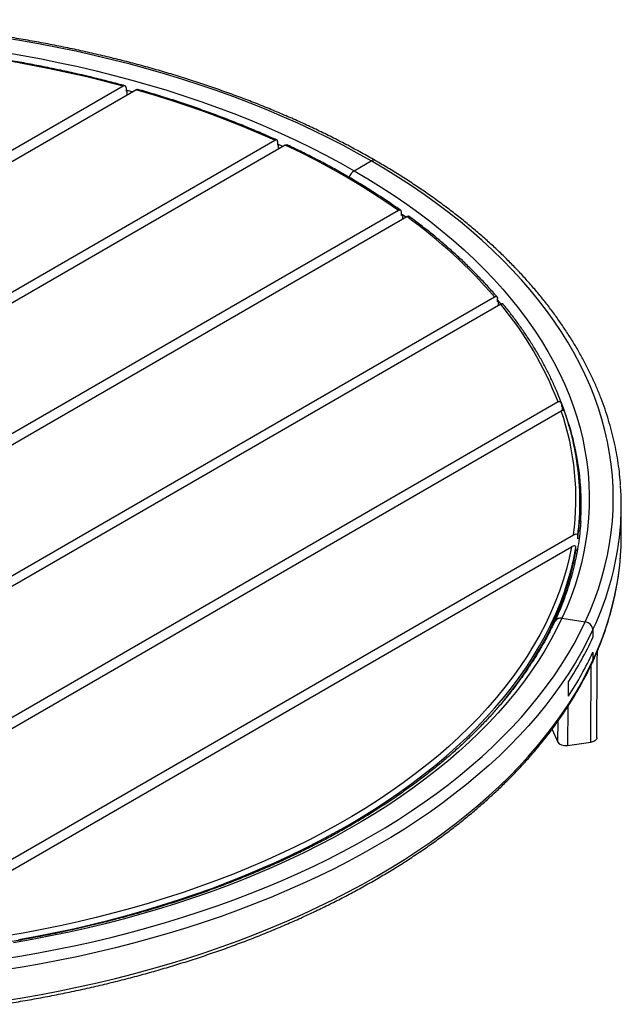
# Model space of a CAD drawing. Header units: millimetres. Extents: x 175 to 2927, y 493 to 2438.
# Tile 9 of 12: x 2430 to 2881, y 738 to 1475. Entities that reach past the tile are written whole.
import ezdxf

# ---------------------------------------------------------------- set-up
doc = ezdxf.new("R2010")
doc.units = ezdxf.units.MM

msp = doc.modelspace()

# ---------------------------------------------------------------- linework, layer by layer
at = {"color": 7, "linetype": 'Continuous', "lineweight": 25}
for p, q in [((2507.88, 1425.32), (1721.39, 971.29)), ((2510.13, 1424.17), (2510.13, 1421.72)), ((1725.99, 965.78), (2517.42, 1422.67)), ((2510.13, 1422.36), (2510.88, 1422.16)), ((2510.13, 1421.72), (2510.88, 1422.16)), ((2510.88, 1418.89), (2510.88, 1422.16)), ((1791.6, 905.69), (2621.52, 1384.79)), ((2629.37, 1381.16), (1797.89, 901.16)), ((2623.65, 1381.13), (2623.65, 1383.58)), ((2623.65, 1381.86), (2624.37, 1381.54)), ((2624.37, 1381.54), (2623.65, 1381.13)), ((2624.37, 1378.27), (2624.37, 1381.54)), ((2681.03, 1362), (2693.75, 1369.35)), ((2714.22, 1332.18), (1882.74, 852.17)), ((1890.59, 848.54), (2720.51, 1327.64)), ((2716.36, 1328.51), (2716.36, 1330.96)), ((2716.36, 1329.42), (2717.07, 1328.92)), ((2717.07, 1328.92), (2716.36, 1328.51)), ((2717.07, 1328.92), (2717.07, 1325.65)), ((1994.69, 810.67), (2786.12, 1267.55)), ((2790.72, 1262.04), (2004.23, 808.01)), ((2788.36, 1263.94), (2788.36, 1266.39)), ((2789.11, 1264.37), (2788.36, 1265.24)), ((2789.11, 1264.37), (2788.36, 1263.94)), ((2789.11, 1261.11), (2789.11, 1264.37)), ((2833.67, 1188.87), (2130.99, 783.22)), ((2837.03, 1185.91), (2836.11, 1188.26)), ((2836.19, 1187.87), (2836.19, 1185.42)), ((2142.72, 781.82), (2836.09, 1182.1)), ((2836.19, 1185.42), (2837.03, 1185.91)), ((2837.03, 1182.46), (2837.03, 1185.91)), ((2850.06, 1111.77), (2850.06, 1114.22)), ((2881.06, 1088.9), (2881.06, 1111.77)), ((2303.35, 776.58), (2845.16, 1089.37)), ((2848.42, 1086.35), (2848.42, 1088.8)), ((2849.5, 1086.97), (2848.42, 1086.35)), ((2318.95, 777.43), (2843.7, 1080.36)), ((2847.07, 1077.4), (2847.07, 1079.85)), ((2848.18, 1078.05), (2847.07, 1077.4)), ((2836.58, 1026.87), (2853.96, 1024.18)), ((2859.76, 1018.38), (2859.76, 1012.4)), ((2859.76, 1001.51), (2859.76, 995.52)), ((2841.47, 968.52), (2841.47, 979.41)), ((2829.15, 943.71), (2833.59, 934.15)), ((2840.77, 931.68), (2858.19, 934.07))]:
    msp.add_line(p, q, dxfattribs=at)
at = {"color": 8, "linetype": 'Continuous', "lineweight": 25}
for p, q in [((2627.52, 1380.09), (2623.65, 1381.86)), ((2719.6, 1327.12), (2716.36, 1329.42)), ((2791.01, 1262.14), (2788.36, 1265.24)), ((2840.92, 960.61), (2840.77, 931.68)), ((2833.59, 934.15), (2833.67, 949.9))]:
    msp.add_line(p, q, dxfattribs=at)
at = {"color": 7, "linetype": 'Continuous', "lineweight": 25, "flags": 128}
for points in [[(2693.75, 1369.35), (2683.21, 1375.29), (2672.43, 1381.08), (2661.41, 1386.73), (2650.17, 1392.22), (2638.7, 1397.56), (2627.01, 1402.73), (2615.11, 1407.75), (2603.01, 1412.6), (2590.71, 1417.28), (2578.23, 1421.79), (2565.56, 1426.13), (2552.71, 1430.3), (2539.7, 1434.28), (2526.52, 1438.09), (2513.2, 1441.72), (2499.73, 1445.16), (2486.11, 1448.41), (2472.37, 1451.48), (2458.51, 1454.35), (2444.53, 1457.04), (2430.45, 1459.53), (2416.26, 1461.83)], [(2507.88, 1425.32), (2494.32, 1428.89), (2480.61, 1432.26), (2466.75, 1435.43), (2452.76, 1438.39), (2438.65, 1441.15), (2424.42, 1443.71), (2410.08, 1446.05), (2395.65, 1448.19), (2381.12, 1450.12)], [(2418.66, 1450.68), (2432.7, 1448.29), (2446.64, 1445.71), (2460.46, 1442.93), (2474.17, 1439.96), (2487.74, 1436.8), (2501.17, 1433.45), (2514.46, 1429.91), (2527.6, 1426.18), (2540.57, 1422.28), (2553.38, 1418.18), (2566.01, 1413.92), (2578.46, 1409.47), (2590.71, 1404.85), (2602.77, 1400.06), (2614.62, 1395.1), (2626.26, 1389.98), (2637.68, 1384.7), (2648.87, 1379.25), (2659.83, 1373.65), (2670.55, 1367.9), (2681.03, 1362)], [(2621.52, 1384.79), (2609.28, 1390.2), (2596.81, 1395.42), (2584.11, 1400.46), (2571.18, 1405.3), (2558.04, 1409.94), (2544.69, 1414.39), (2531.15, 1418.63), (2517.42, 1422.67)], [(2714.22, 1332.18), (2704.58, 1338.83), (2694.66, 1345.34), (2684.44, 1351.7), (2673.96, 1357.92), (2663.2, 1363.97), (2652.18, 1369.87), (2640.9, 1375.6), (2629.37, 1381.16)], [(2853.96, 1024.18), (2857.61, 1032.42), (2860.91, 1040.71), (2863.87, 1049.04), (2866.49, 1057.41), (2868.76, 1065.81), (2870.68, 1074.24), (2872.25, 1082.7), (2873.48, 1091.17), (2874.35, 1099.66), (2874.88, 1108.16), (2875.06, 1116.67), (2874.88, 1125.17), (2874.35, 1133.67), (2873.48, 1142.16), (2872.25, 1150.63), (2870.68, 1159.09), (2868.76, 1167.52), (2866.49, 1175.92), (2863.87, 1184.29), (2860.91, 1192.63), (2857.61, 1200.91), (2853.96, 1209.15), (2849.98, 1217.34), (2845.66, 1225.47), (2841.01, 1233.54), (2836.03, 1241.54), (2830.72, 1249.48), (2825.08, 1257.33), (2819.12, 1265.11), (2812.84, 1272.81), (2806.24, 1280.41), (2799.34, 1287.92), (2792.13, 1295.34), (2784.61, 1302.65), (2776.79, 1309.86), (2768.68, 1316.96), (2760.28, 1323.94), (2751.59, 1330.81), (2742.62, 1337.56), (2733.38, 1344.18), (2723.86, 1350.68), (2714.09, 1357.04), (2704.05, 1363.26), (2693.75, 1369.35)], [(2681.03, 1362), (2691.25, 1355.95), (2701.21, 1349.76), (2710.91, 1343.43), (2720.34, 1336.97), (2729.5, 1330.38), (2738.37, 1323.66), (2746.96, 1316.82), (2755.26, 1309.86), (2763.26, 1302.79), (2770.96, 1295.6), (2778.36, 1288.31), (2785.44, 1280.92), (2792.21, 1273.43), (2798.67, 1265.84), (2804.8, 1258.17), (2810.6, 1250.41), (2816.08, 1242.58), (2821.23, 1234.67), (2826.04, 1226.69), (2830.51, 1218.64), (2834.64, 1210.54), (2838.43, 1202.38), (2841.87, 1194.16), (2844.97, 1185.91), (2847.71, 1177.61), (2850.11, 1169.27), (2852.15, 1160.91), (2853.84, 1152.51), (2855.17, 1144.1), (2856.15, 1135.67), (2856.78, 1127.23), (2857.04, 1118.78), (2856.96, 1110.33), (2856.51, 1101.88), (2855.71, 1093.45), (2854.55, 1085.03), (2853.04, 1076.62), (2851.17, 1068.24), (2848.95, 1059.89), (2846.38, 1051.57), (2843.46, 1043.29), (2840.19, 1035.06), (2836.58, 1026.87)], [(2843.7, 1080.36), (2841.97, 1072), (2839.88, 1063.66), (2837.44, 1055.36), (2834.64, 1047.1), (2831.49, 1038.87), (2827.99, 1030.7), (2824.14, 1022.58), (2819.94, 1014.51), (2815.4, 1006.51), (2810.52, 998.57), (2805.3, 990.71), (2799.75, 982.92), (2793.87, 975.22), (2787.66, 967.6), (2781.12, 960.07), (2774.27, 952.63), (2767.1, 945.3), (2759.62, 938.07), (2751.83, 930.95), (2743.74, 923.95), (2735.35, 917.06), (2726.67, 910.29), (2717.7, 903.65), (2708.45, 897.13), (2698.93, 890.75), (2689.14, 884.51), (2679.08, 878.41), (2668.77, 872.46), (2658.2, 866.65), (2647.39, 861), (2636.34, 855.5), (2625.06, 850.16), (2613.55, 844.99), (2601.83, 839.98), (2589.89, 835.13), (2577.76, 830.46), (2565.42, 825.97), (2552.9, 821.65), (2540.2, 817.51), (2527.32, 813.55), (2514.28, 809.78), (2501.08, 806.19), (2487.73, 802.8), (2474.24, 799.59), (2460.62, 796.58), (2446.88, 793.76), (2433.01, 791.14), (2419.04, 788.72)], [(2429.38, 786.23), (2443.23, 788.78), (2456.96, 791.52), (2470.58, 794.45), (2484.06, 797.58), (2497.41, 800.89), (2510.62, 804.39), (2523.67, 808.08), (2536.56, 811.95), (2549.29, 816), (2561.83, 820.23), (2574.2, 824.64), (2586.38, 829.22), (2598.35, 833.97), (2610.13, 838.89), (2621.69, 843.97), (2633.03, 849.21), (2644.15, 854.62), (2655.03, 860.17), (2665.68, 865.89), (2676.08, 871.74), (2686.23, 877.75), (2696.12, 883.89), (2705.75, 890.18), (2715.1, 896.59), (2724.19, 903.14), (2732.99, 909.82), (2741.51, 916.61), (2749.74, 923.53), (2757.67, 930.56), (2765.31, 937.69), (2772.63, 944.94), (2779.65, 952.28), (2786.36, 959.73), (2792.74, 967.26), (2798.81, 974.89), (2804.55, 982.59), (2809.97, 990.38), (2815.05, 998.24), (2819.8, 1006.16), (2824.21, 1014.16), (2828.28, 1022.21), (2832, 1030.32), (2835.39, 1038.48), (2838.42, 1046.68), (2841.11, 1054.93), (2843.45, 1063.21), (2845.43, 1071.52), (2847.07, 1079.85)], [(2792.12, 964.05), (2792.74, 964.81), (2798.81, 972.44), (2804.55, 980.14), (2809.97, 987.93), (2815.05, 995.79), (2819.8, 1003.72), (2824.21, 1011.71), (2828.28, 1019.76), (2832, 1027.87), (2835.39, 1036.03), (2838.42, 1044.23), (2841.11, 1052.48), (2843.45, 1060.76), (2845.43, 1069.07), (2847.07, 1077.4)], [(2836.58, 1026.87), (2832.62, 1018.74), (2828.32, 1010.66), (2823.67, 1002.65), (2818.7, 994.7), (2813.38, 986.83), (2807.74, 979.03), (2801.77, 971.32), (2795.48, 963.69), (2788.87, 956.15), (2781.94, 948.71), (2774.7, 941.37), (2767.15, 934.13), (2759.3, 927), (2751.15, 919.98), (2742.7, 913.08), (2733.97, 906.3), (2724.96, 899.64), (2715.66, 893.11), (2706.1, 886.72), (2696.26, 880.46), (2686.17, 874.34), (2675.82, 868.37), (2665.22, 862.54), (2654.38, 856.86), (2643.3, 851.34), (2632, 845.98), (2620.47, 840.77), (2608.72, 835.73), (2596.77, 830.86), (2584.61, 826.15), (2572.26, 821.62), (2559.72, 817.26), (2547, 813.08), (2534.11, 809.08), (2521.05, 805.26), (2507.84, 801.63), (2494.47, 798.18), (2480.97, 794.93), (2467.33, 791.86), (2453.57, 788.99), (2439.69, 786.31), (2425.7, 783.82)], [(2416.26, 771.5), (2430.45, 773.8), (2444.53, 776.29), (2458.51, 778.98), (2472.37, 781.86), (2486.11, 784.92), (2499.73, 788.18), (2513.2, 791.62), (2526.52, 795.24), (2539.7, 799.05), (2552.71, 803.04), (2565.56, 807.2), (2578.23, 811.54), (2590.71, 816.05), (2603.01, 820.74), (2615.11, 825.59), (2627.01, 830.6), (2638.7, 835.78), (2650.17, 841.11), (2661.41, 846.61), (2672.43, 852.25), (2683.21, 858.05), (2693.75, 863.99), (2704.05, 870.07), (2714.09, 876.3), (2723.86, 882.66), (2733.38, 889.15), (2742.62, 895.77), (2751.59, 902.52), (2760.28, 909.39), (2768.68, 916.37), (2776.79, 923.47), (2784.61, 930.68), (2792.13, 938), (2799.34, 945.41), (2806.24, 952.92), (2812.84, 960.53), (2819.12, 968.22), (2825.08, 976), (2830.72, 983.86), (2836.03, 991.79), (2841.01, 999.79), (2845.66, 1007.86), (2849.98, 1015.99), (2853.96, 1024.18)], [(2859.76, 1018.38), (2855.74, 1010.12), (2851.38, 1001.91), (2846.68, 993.76), (2841.65, 985.68), (2836.29, 977.67), (2830.59, 969.74), (2824.58, 961.88), (2818.24, 954.12), (2811.58, 946.44), (2804.61, 938.85), (2797.32, 931.37), (2789.73, 923.98), (2781.84, 916.7), (2773.65, 909.53), (2765.17, 902.48), (2756.39, 895.55), (2747.34, 888.73), (2738.01, 882.05), (2728.4, 875.49), (2718.53, 869.07), (2708.39, 862.78), (2698, 856.64), (2687.36, 850.64), (2676.47, 844.79), (2665.34, 839.09), (2653.99, 833.54), (2642.41, 828.16), (2630.6, 822.93), (2618.59, 817.86), (2606.37, 812.97), (2593.96, 808.24), (2581.35, 803.68), (2568.56, 799.3), (2555.59, 795.1), (2542.45, 791.07), (2529.15, 787.23), (2515.69, 783.57), (2502.09, 780.09), (2488.34, 776.81), (2474.47, 773.71), (2460.47, 770.81), (2446.36, 768.09), (2432.14, 765.58), (2417.82, 763.26)], [(2417.82, 740.39), (2432.14, 742.71), (2446.36, 745.23), (2460.47, 747.94), (2474.47, 750.85), (2488.34, 753.94), (2502.09, 757.23), (2515.69, 760.7), (2529.15, 764.36), (2542.45, 768.21), (2555.59, 772.23), (2568.56, 776.44), (2581.35, 780.82), (2593.96, 785.38), (2606.37, 790.1), (2618.59, 795), (2630.6, 800.07), (2642.41, 805.29), (2653.99, 810.68), (2665.34, 816.23), (2676.47, 821.93), (2687.36, 827.78), (2698, 833.78), (2708.39, 839.92), (2718.53, 846.21), (2728.4, 852.63), (2738.01, 859.18), (2747.34, 865.87), (2756.39, 872.68), (2765.17, 879.62), (2773.65, 886.67), (2781.84, 893.84), (2789.73, 901.12), (2797.32, 908.5), (2804.61, 915.99), (2811.58, 923.57), (2818.24, 931.25), (2824.58, 939.02), (2830.59, 946.87), (2836.29, 954.81), (2841.65, 962.82), (2846.68, 970.9), (2851.38, 979.04), (2855.74, 987.25), (2859.76, 995.52)], [(2859.41, 993.89), (2859.65, 994.58), (2859.76, 995.52)], [(2859.76, 995.52), (2859.65, 994.58), (2859.41, 993.89)], [(2862.8, 937.43), (2863.08, 994.9), (2863.11, 1002.37)]]:
    msp.add_lwpolyline(points, dxfattribs=at)
at = {"color": 8, "linetype": 'Continuous', "lineweight": 25, "flags": 128}
msp.add_lwpolyline([(2514.71, 1421.1), (2511.88, 1421.88), (2510.13, 1422.36)], dxfattribs=at)
at = {"color": 7, "linetype": 'Continuous', "lineweight": 25}
for centre, radius, start, end in [((2695.5, 1366.97), 2.95, 64.95483, 126.34133), ((2695.51, 1366.89), 3.02, 65.70894, 125.61634), ((2686.03, 1354.2), 9.27, 122.6923, 162.32163), ((2686.03, 1354.2), 9.27, 122.69311, 162.36637), ((2493.66, 1014.11), 386.99, 40.9118, 54.11351), ((2589.89, 1094.97), 261.23, 21.06496, 39.75728), ((2646.29, 1116.71), 200.74, 352.17026, 19.00809), ((2646.07, 1111.28), 204.98, 0.13605, 19.33904), ((2651.25, 1114.22), 198.8, 352.65352, 8.11227), ((2652.58, 1111.77), 198.47, 356.32333, 3.91781), ((2672.57, 1111.77), 208.48, 356.15468, 3.89099), ((2651.48, 1111.77), 198.58, 352.64459, 359.99859), ((2672.51, 1088.91), 208.55, 356.07251, 359.99915), ((2835.37, 1022.22), 4.8, 75.38656, 151.74323), ((2835.45, 1022.03), 4.97, 76.88677, 150.19046), ((2853.28, 1017.7), 6.52, 6.0235, 83.97488), ((2615.78, 1126.13), 269.19, 326.9724, 335.00768), ((2615.78, 1115.24), 269.19, 326.9724, 335.00768)]:
    msp.add_arc(centre, radius, start, end, dxfattribs=at)
at = {"color": 8, "linetype": 'Continuous', "lineweight": 25}
for centre, radius, start, end in [((2641.75, 1110.41), 209.37, 4.08524, 21.76888), ((2657.67, 1113.82), 223.49, 334.72019, 355.88483), ((2657.6, 1090.98), 223.57, 334.72272, 355.80336)]:
    msp.add_arc(centre, radius, start, end, dxfattribs=at)
msp.add_ellipse((2257.45, 1147.24), major_axis=(145.09, 30536.64), ratio=0.019706, start_param=4.705502, end_param=4.707397, dxfattribs=at)
at = {"color": 7, "linetype": 'Continuous', "lineweight": 25}
msp.add_ellipse((2839.38, 935.05), major_axis=(6, 0), ratio=0.577355, start_param=3.403459, end_param=4.946255, dxfattribs=at)
for points, knots in [([(2696.75, 1369.64), (2695, 1370.65), (2689.9, 1373.57), (2681.3, 1378.3), (2670.88, 1383.8), (2660.25, 1389.15), (2649.41, 1394.35), (2638.38, 1399.42), (2627.16, 1404.34), (2615.75, 1409.11), (2604.15, 1413.73), (2592.39, 1418.2), (2580.45, 1422.51), (2568.35, 1426.66), (2556.09, 1430.66), (2543.68, 1434.49), (2531.13, 1438.16), (2518.44, 1441.66), (2505.62, 1445), (2492.67, 1448.17), (2479.6, 1451.17), (2466.42, 1454), (2453.13, 1456.66), (2439.75, 1459.14), (2426.27, 1461.45), (2412.71, 1463.58), (2399.06, 1465.53), (2385.35, 1467.3), (2371.57, 1468.9), (2357.74, 1470.31), (2343.85, 1471.55), (2329.92, 1472.6), (2315.95, 1473.47), (2301.95, 1474.16), (2287.92, 1474.67), (2273.89, 1474.99), (2259.84, 1475.13), (2245.79, 1475.09), (2231.75, 1474.87), (2217.71, 1474.46), (2203.7, 1473.87), (2189.72, 1473.09), (2175.76, 1472.14), (2161.85, 1471), (2147.99, 1469.68), (2134.17, 1468.18), (2120.43, 1466.5), (2107.34, 1464.74), (2098.87, 1463.46), (2094.93, 1462.86)], [0, 0, 0, 0, 0.011363, 0.032935, 0.054506, 0.076076, 0.097646, 0.119214, 0.140782, 0.162348, 0.183913, 0.205477, 0.227039, 0.248601, 0.270161, 0.29172, 0.313278, 0.334835, 0.356391, 0.377945, 0.399499, 0.421052, 0.442604, 0.464155, 0.485705, 0.507254, 0.528803, 0.550351, 0.571899, 0.593446, 0.614993, 0.636539, 0.658085, 0.67963, 0.701176, 0.722721, 0.744266, 0.765812, 0.787357, 0.808902, 0.830448, 0.851993, 0.873539, 0.895085, 0.916632, 0.938179, 0.959726, 0.981275, 1, 1, 1, 1]), ([(2509.26, 1425.6), (2507.45, 1426.09), (2501.51, 1427.7), (2491.34, 1430.31), (2478.7, 1433.37), (2465.94, 1436.26), (2453.07, 1438.97), (2440.09, 1441.52), (2427.02, 1443.88), (2413.86, 1446.08), (2400.61, 1448.09), (2390.17, 1449.54), (2384.14, 1450.31), (2382.57, 1450.5)], [0, 0, 0, 0, 0.044606, 0.146781, 0.248956, 0.351128, 0.453297, 0.555464, 0.65763, 0.759793, 0.861954, 0.964114, 1, 1, 1, 1]), ([(2510.13, 1424.17), (2510.11, 1424.42), (2510.06, 1424.92), (2509.71, 1425.43), (2509.18, 1425.67), (2508.54, 1425.65), (2508.09, 1425.42), (2507.88, 1425.32)], [0, 0, 0, 0, 0.199128, 0.398082, 0.601973, 0.817199, 1, 1, 1, 1]), ([(2517.42, 1422.67), (2517.69, 1422.8), (2518.19, 1423.04), (2518.6, 1422.96), (2518.8, 1422.92)], [0, 0, 0, 0, 0.532821, 1, 1, 1, 1]), ([(2622.94, 1384.99), (2621.27, 1385.74), (2616, 1388.12), (2606.99, 1392.03), (2595.84, 1396.64), (2584.51, 1401.1), (2573.01, 1405.41), (2561.33, 1409.57), (2549.5, 1413.56), (2537.5, 1417.4), (2527.26, 1420.51), (2520.98, 1422.31), (2518.8, 1422.94)], [0, 0, 0, 0, 0.051501, 0.162659, 0.273816, 0.38497, 0.49612, 0.607267, 0.71841, 0.829551, 0.940688, 1, 1, 1, 1]), ([(2623.65, 1383.58), (2623.63, 1383.84), (2623.58, 1384.36), (2623.22, 1384.88), (2622.68, 1385.12), (2622.08, 1385.07), (2621.68, 1384.87), (2621.52, 1384.79)], [0, 0, 0, 0, 0.212822, 0.425624, 0.639089, 0.85397, 1, 1, 1, 1]), ([(2629.37, 1381.16), (2629.61, 1381.27), (2630.08, 1381.48), (2630.58, 1381.49), (2630.76, 1381.35), (2630.79, 1381.33)], [0, 0, 0, 0, 0.459042, 0.918096, 1, 1, 1, 1]), ([(2715.81, 1332.27), (2714.48, 1333.21), (2710.25, 1336.19), (2702.94, 1341.13), (2693.79, 1347.04), (2684.4, 1352.83), (2674.79, 1358.49), (2664.95, 1364.02), (2654.9, 1369.42), (2644.63, 1374.68), (2636.56, 1378.63), (2631.91, 1380.83), (2630.8, 1381.35)], [0, 0, 0, 0, 0.052138, 0.166154, 0.280172, 0.39419, 0.508207, 0.622224, 0.736238, 0.850251, 0.964261, 1, 1, 1, 1]), ([(2880.56, 1126.19), (2880.55, 1126.3), (2880.41, 1129.14), (2879.85, 1134.71), (2878.83, 1142.87), (2877.47, 1151.02), (2875.8, 1159.15), (2873.81, 1167.26), (2871.51, 1175.34), (2868.9, 1183.39), (2865.98, 1191.4), (2862.75, 1199.37), (2859.22, 1207.3), (2855.37, 1215.19), (2851.22, 1223.01), (2846.77, 1230.79), (2842.02, 1238.5), (2836.97, 1246.15), (2831.63, 1253.73), (2825.99, 1261.24), (2820.06, 1268.67), (2813.85, 1276.03), (2807.35, 1283.3), (2800.57, 1290.48), (2793.51, 1297.57), (2786.19, 1304.56), (2778.59, 1311.45), (2770.73, 1318.25), (2762.6, 1324.93), (2754.22, 1331.51), (2745.59, 1337.97), (2736.71, 1344.32), (2727.59, 1350.55), (2718.23, 1356.66), (2708.8, 1362.53), (2701.6, 1366.84), (2697.6, 1369.15), (2696.75, 1369.64)], [0, 0, 0, 0, 0.0012514, 0.0311364, 0.0610258, 0.0909221, 0.1208278, 0.1507452, 0.1806761, 0.2106223, 0.2405849, 0.2705648, 0.3005626, 0.3305784, 0.3606121, 0.3906634, 0.4207316, 0.450816, 0.4809155, 0.511029, 0.5411555, 0.5712937, 0.6014425, 0.6316006, 0.6617669, 0.6919404, 0.7221199, 0.7523044, 0.7824932, 0.8126854, 0.8428801, 0.8730769, 0.903275, 0.933474, 0.9636734, 0.9922855, 1, 1, 1, 1]), ([(2716.36, 1330.96), (2716.33, 1331.22), (2716.29, 1331.74), (2715.92, 1332.26), (2715.38, 1332.51), (2714.78, 1332.46), (2714.38, 1332.26), (2714.22, 1332.18)], [0, 0, 0, 0, 0.213316, 0.426625, 0.640411, 0.855247, 1, 1, 1, 1]), ([(2722.11, 1327.72), (2721.96, 1327.8), (2721.65, 1327.99), (2721.07, 1327.92), (2720.67, 1327.72), (2720.51, 1327.64)], [0, 0, 0, 0, 0.335181, 0.731004, 1, 1, 1, 1]), ([(2788.01, 1267.49), (2787.18, 1268.46), (2784.3, 1271.81), (2779.17, 1277.47), (2772.54, 1284.42), (2765.62, 1291.29), (2758.44, 1298.06), (2750.98, 1304.73), (2743.27, 1311.3), (2735.29, 1317.76), (2728.22, 1323.23), (2723.76, 1326.52), (2722.12, 1327.73)], [0, 0, 0, 0, 0.045633, 0.15681, 0.267998, 0.379203, 0.490421, 0.601651, 0.71289, 0.824137, 0.93539, 1, 1, 1, 1]), ([(2786.12, 1267.55), (2786.38, 1267.67), (2786.91, 1267.92), (2787.6, 1267.86), (2788.11, 1267.48), (2788.34, 1266.93), (2788.35, 1266.53), (2788.36, 1266.39)], [0, 0, 0, 0, 0.230122, 0.460443, 0.684241, 0.896183, 1, 1, 1, 1]), ([(2792.63, 1261.95), (2792.6, 1262), (2792.46, 1262.23), (2792.01, 1262.38), (2791.39, 1262.37), (2790.93, 1262.14), (2790.72, 1262.04)], [0, 0, 0, 0, 0.0901369, 0.3983396, 0.723676, 1, 1, 1, 1]), ([(2836.08, 1188.51), (2835.75, 1189.38), (2834.43, 1192.83), (2831.91, 1198.85), (2828.4, 1206.53), (2824.57, 1214.17), (2820.44, 1221.75), (2816.01, 1229.27), (2811.29, 1236.74), (2806.26, 1244.14), (2800.94, 1251.46), (2796.37, 1257.4), (2793.53, 1260.88), (2792.65, 1261.97)], [0, 0, 0, 0, 0.034271, 0.136307, 0.238366, 0.340459, 0.442585, 0.544743, 0.646932, 0.74915, 0.851396, 0.953666, 1, 1, 1, 1]), ([(2833.67, 1188.87), (2834.03, 1189.03), (2834.72, 1189.35), (2835.53, 1189.22), (2836.02, 1188.77), (2836.18, 1188.27), (2836.19, 1187.94), (2836.19, 1187.87)], [0, 0, 0, 0, 0.296952, 0.567761, 0.759676, 0.952429, 1, 1, 1, 1]), ([(2838.54, 1181.71), (2838.54, 1181.73), (2838.5, 1181.97), (2838.23, 1182.25), (2837.74, 1182.52), (2837, 1182.53), (2836.42, 1182.25), (2836.09, 1182.1)], [0, 0, 0, 0, 0.01702, 0.218648, 0.433006, 0.681885, 1, 1, 1, 1]), ([(2848.01, 1142.55), (2847.87, 1143.6), (2847.38, 1147.29), (2846.2, 1153.61), (2844.5, 1161.5), (2842.45, 1169.36), (2840.45, 1176.09), (2839.06, 1180.2), (2838.54, 1181.71)], [0, 0, 0, 0, 0.079847, 0.280621, 0.481432, 0.682289, 0.883198, 1, 1, 1, 1]), ([(2850.64, 1099.3), (2850.47, 1096.99), (2850.12, 1092.07), (2849.2, 1084.56), (2847.95, 1076.75), (2846.38, 1068.97), (2844.5, 1061.21), (2842.3, 1053.48), (2839.8, 1045.78), (2836.99, 1038.12), (2834.1, 1031.02), (2832.04, 1026.49), (2831.13, 1024.5)], [0, 0, 0, 0, 0.091601, 0.195126, 0.29862, 0.402073, 0.505476, 0.60882, 0.712101, 0.815313, 0.918455, 1, 1, 1, 1]), ([(2845.16, 1089.37), (2845.71, 1089.63), (2846.58, 1090.04), (2847.58, 1090.02), (2848.11, 1089.73), (2848.38, 1089.3), (2848.41, 1088.95), (2848.42, 1088.8)], [0, 0, 0, 0, 0.384596, 0.609669, 0.777004, 0.903437, 1, 1, 1, 1]), ([(2847.07, 1079.85), (2847.04, 1080.04), (2847, 1080.43), (2846.66, 1080.85), (2846, 1081.1), (2844.96, 1080.99), (2844.13, 1080.57), (2843.7, 1080.36)], [0, 0, 0, 0, 0.121989, 0.243212, 0.426022, 0.706981, 1, 1, 1, 1]), ([(2859.41, 993.89), (2860.05, 995.29), (2861.9, 999.34), (2864.72, 1006.06), (2867.77, 1014.06), (2870.51, 1022.11), (2872.93, 1030.19), (2875.05, 1038.29), (2876.84, 1046.42), (2878.33, 1054.57), (2879.48, 1062.74), (2880.21, 1069.33), (2880.45, 1073.21), (2880.52, 1074.35)], [0, 0, 0, 0, 0.053485, 0.154199, 0.254864, 0.355469, 0.456013, 0.556499, 0.656931, 0.757313, 0.857652, 0.957954, 1, 1, 1, 1]), ([(2831.13, 1024.5), (2830.52, 1023.18), (2828.71, 1019.35), (2825.49, 1013.04), (2821.37, 1005.57), (2816.95, 998.17), (2812.24, 990.82), (2807.23, 983.53), (2801.93, 976.32), (2796.35, 969.17), (2790.48, 962.1), (2784.33, 955.11), (2777.89, 948.2), (2771.19, 941.37), (2764.21, 934.64), (2756.96, 927.99), (2749.45, 921.44), (2741.67, 914.99), (2733.64, 908.64), (2725.36, 902.4), (2716.82, 896.27), (2708.04, 890.25), (2699.03, 884.35), (2689.77, 878.57), (2680.29, 872.9), (2670.58, 867.37), (2660.65, 861.96), (2650.51, 856.68), (2640.15, 851.54), (2629.59, 846.54), (2618.83, 841.67), (2607.88, 836.95), (2596.74, 832.37), (2585.42, 827.94), (2573.93, 823.66), (2562.26, 819.53), (2550.43, 815.56), (2538.45, 811.75), (2526.31, 808.09), (2514.03, 804.6), (2501.61, 801.26), (2489.06, 798.1), (2476.39, 795.1), (2463.6, 792.26), (2450.69, 789.6), (2437.69, 787.11), (2424.36, 784.74), (2415.32, 783.31), (2410.69, 782.57)], [0, 0, 0, 0, 0.011498, 0.033541, 0.055573, 0.077591, 0.099596, 0.121588, 0.14357, 0.16554, 0.187502, 0.209456, 0.231402, 0.253342, 0.275277, 0.297207, 0.319134, 0.341057, 0.362979, 0.384898, 0.406816, 0.428734, 0.450651, 0.472568, 0.494484, 0.516402, 0.53832, 0.560238, 0.582158, 0.604078, 0.626, 0.647923, 0.669847, 0.691772, 0.713699, 0.735627, 0.757556, 0.779487, 0.801419, 0.823352, 0.845286, 0.867222, 0.889158, 0.911096, 0.933035, 0.954975, 0.976915, 1, 1, 1, 1]), ([(2417.18, 737.81), (2419.56, 738.18), (2426.47, 739.27), (2437.82, 741.19), (2451.22, 743.65), (2464.52, 746.28), (2477.72, 749.08), (2490.8, 752.06), (2503.77, 755.2), (2516.61, 758.52), (2529.32, 762), (2541.89, 765.65), (2554.32, 769.46), (2566.6, 773.43), (2578.73, 777.56), (2590.69, 781.85), (2602.48, 786.29), (2614.1, 790.89), (2625.53, 795.64), (2636.79, 800.54), (2647.85, 805.58), (2658.71, 810.77), (2669.37, 816.1), (2679.82, 821.57), (2690.06, 827.18), (2700.08, 832.92), (2709.87, 838.79), (2719.44, 844.79), (2728.77, 850.91), (2737.86, 857.16), (2746.71, 863.52), (2755.32, 870), (2763.67, 876.6), (2771.76, 883.3), (2779.59, 890.11), (2787.16, 897.02), (2794.45, 904.03), (2801.48, 911.14), (2808.22, 918.33), (2814.69, 925.62), (2820.87, 932.99), (2826.77, 940.44), (2832.37, 947.97), (2837.68, 955.57), (2842.7, 963.23), (2847.41, 970.97), (2851.82, 978.76), (2855.84, 986.4), (2858.25, 991.46), (2859.41, 993.89)], [0, 0, 0, 0, 0.011338, 0.032862, 0.054388, 0.075914, 0.097441, 0.118969, 0.140498, 0.162028, 0.18356, 0.205092, 0.226625, 0.24816, 0.269696, 0.291233, 0.312772, 0.334312, 0.355853, 0.377395, 0.398939, 0.420484, 0.44203, 0.463577, 0.485125, 0.506675, 0.528225, 0.549775, 0.571326, 0.592877, 0.614428, 0.635979, 0.657528, 0.679076, 0.700622, 0.722166, 0.743707, 0.765244, 0.786777, 0.808305, 0.829827, 0.851342, 0.872849, 0.894348, 0.915838, 0.937317, 0.958785, 0.980242, 1, 1, 1, 1]), ([(2862.73, 937.43), (2862.75, 937.33), (2862.84, 936.83), (2862.32, 935.96), (2861.2, 934.99), (2859.71, 934.35), (2858.63, 934.15), (2858.19, 934.07)], [0, 0, 0, 0, 0.068029, 0.32089, 0.573743, 0.826553, 1, 1, 1, 1])]:
    msp.add_open_spline(points, degree=3, knots=knots, dxfattribs=at)

doc.saveas('drawing.dxf')
